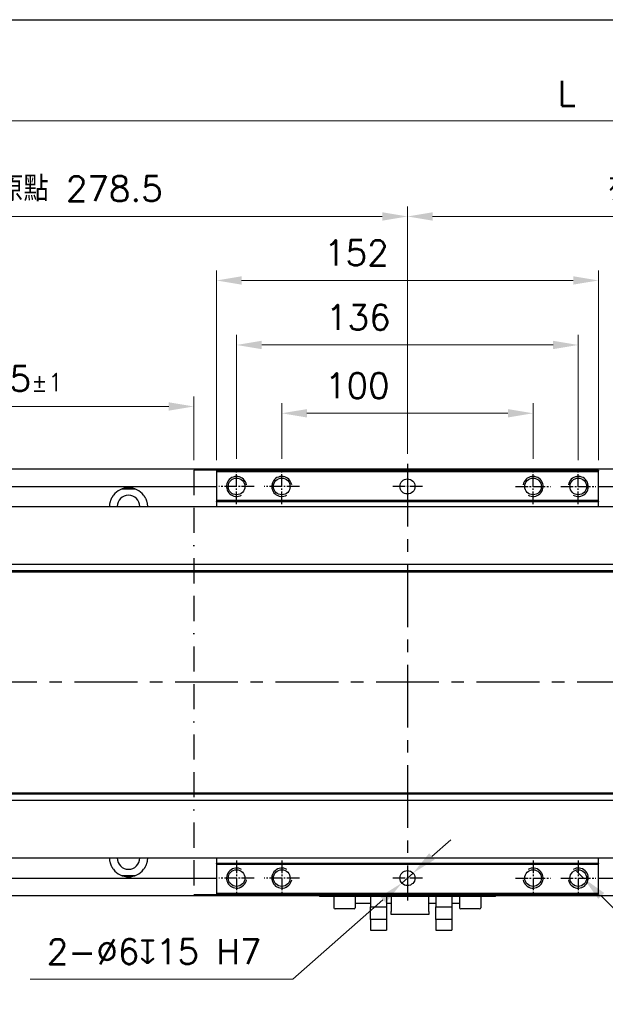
# Model space of a CAD drawing. Header units: millimetres. Extents: x 2163 to 8256, y 0 to 2680.
# Tile 45 of 47: x 7229 to 7462, y 2288 to 2680. Entities that reach past the tile are written whole.
import ezdxf

# ---------------------------------------------------------------- set-up
doc = ezdxf.new("R2010")
doc.units = ezdxf.units.MM
for name, pattern in [('BORDERX2', [3.5, 1, -0.5, 1, -0.5, 0, -0.5]), ('CENTERX2', [4, 2.5, -0.5, 0.5, -0.5]), ('GEN7A', [6.875, 5, -0.625, 0.625, -0.625])]:
    doc.linetypes.add(name, pattern=pattern)
for name, color, linetype, lineweight in [('4', 4, 'Continuous', 25), ('AM_0', 7, 'Continuous', 50), ('可見 (ISO)', 7, 'Continuous', 25)]:
    doc.layers.add(name, color=color, linetype=linetype, lineweight=lineweight)
doc.layers.add('7A', color=4, linetype='GEN7A')
doc.styles.add('尺寸標註', font='romans.shx', dxfattribs={"bigfont": 'CHINESET.SHX'})
doc.dimstyles.new('CNS4~1$0', dxfattribs={"dimtxt": 10, "dimasz": 10, "dimexe": 4, "dimexo": 4, "dimgap": 6, "dimtad": 1, "dimtoh": 1, "dimdsep": 46, "dimtxsty": '尺寸標註', "dimcen": 0, "dimclrd": 2, "dimclre": 2, "dimclrt": 3, "dimadec": 0, "dimazin": 2, "dimtp": 0.1, "dimtm": 0.1, "dimtfac": 0.71, "dimtmove": 0, "dimatfit": 0, "dimfxl": 4, "dimlwd": 13, "dimlwe": 13, "dimarcsym": 0})
doc.dimstyles.new('CNS4~1$3', dxfattribs={"dimtxt": 10, "dimasz": 10, "dimexe": 4, "dimexo": 4, "dimgap": 6, "dimtad": 1, "dimtoh": 1, "dimdsep": 46, "dimtxsty": '尺寸標註', "dimcen": 0, "dimclrd": 2, "dimclre": 2, "dimclrt": 3, "dimadec": 0, "dimazin": 2, "dimtp": 0.1, "dimtm": 0.1, "dimtfac": 0.71, "dimtmove": 0, "dimatfit": 0, "dimfxl": 4, "dimlwd": 13, "dimlwe": 13, "dimarcsym": 0})
doc.dimstyles.new('CNS4~1$4', dxfattribs={"dimtxt": 10, "dimasz": 10, "dimexe": 4, "dimexo": 4, "dimgap": 6, "dimtad": 1, "dimtoh": 1, "dimdsep": 46, "dimtxsty": '尺寸標註', "dimcen": 0, "dimclrd": 2, "dimclre": 2, "dimclrt": 3, "dimadec": 0, "dimazin": 2, "dimtp": 0.1, "dimtm": 0.1, "dimtfac": 0.71, "dimtmove": 0, "dimatfit": 0, "dimfxl": 4, "dimlwd": 13, "dimlwe": 13, "dimarcsym": 0})

# ---------------------------------------------------------------- blocks, each defined once
blk = doc.blocks.new('*D235')
at = {"color": 2, "lineweight": 13, "transparency": 16777216}
for p, q in [((7333.06, 2505.23), (7333.06, 2527.38)), ((7433.06, 2505.23), (7433.06, 2527.38)), ((7343.06, 2523.38), (7423.06, 2523.38))]:
    blk.add_line(p, q, dxfattribs=at)
at = {"color": 2, "transparency": 16777216}
for points in [[(7343.06, 2525.04), (7343.06, 2521.71), (7333.06, 2523.38)], [(7423.06, 2525.04), (7423.06, 2521.71), (7433.06, 2523.38)]]:
    blk.add_solid(points, dxfattribs=at)
at = {"layer": 'Defpoints', "color": 0, "transparency": 16777216}
for p in [(7433.06, 2523.38), (7333.06, 2501.23), (7433.06, 2501.23)]:
    blk.add_point(p, dxfattribs=at)
at = {"color": 3, "transparency": 16777216, "insert": (7363.12, 2534.38), "char_height": 10, "attachment_point": 5, "style": '尺寸標註'}
blk.add_mtext('100', dxfattribs=at)
blk = doc.blocks.new('*D236')
at = {"color": 2, "lineweight": 13, "transparency": 16777216}
for p, q in [((7315.06, 2505.23), (7315.06, 2554.59)), ((7451.06, 2504.73), (7451.06, 2554.59)), ((7325.06, 2550.59), (7441.06, 2550.59))]:
    blk.add_line(p, q, dxfattribs=at)
at = {"color": 2, "transparency": 16777216}
for points in [[(7325.06, 2552.25), (7325.06, 2548.92), (7315.06, 2550.59)], [(7441.06, 2552.25), (7441.06, 2548.92), (7451.06, 2550.59)]]:
    blk.add_solid(points, dxfattribs=at)
at = {"layer": 'Defpoints', "color": 0, "transparency": 16777216}
for p in [(7451.06, 2550.59), (7315.06, 2501.23), (7451.06, 2500.73)]:
    blk.add_point(p, dxfattribs=at)
at = {"color": 3, "transparency": 16777216, "insert": (7363.5, 2561.59), "char_height": 10, "attachment_point": 5, "style": '尺寸標註'}
blk.add_mtext('136', dxfattribs=at)
blk = doc.blocks.new('*D237')
at = {"color": 2, "lineweight": 13, "transparency": 16777216}
for p, q in [((7307.06, 2504.73), (7307.06, 2580.28)), ((7459.06, 2504.73), (7459.06, 2580.28)), ((7317.06, 2576.28), (7449.06, 2576.28))]:
    blk.add_line(p, q, dxfattribs=at)
at = {"color": 2, "transparency": 16777216}
for points in [[(7317.06, 2577.95), (7317.06, 2574.62), (7307.06, 2576.28)], [(7449.06, 2577.95), (7449.06, 2574.62), (7459.06, 2576.28)]]:
    blk.add_solid(points, dxfattribs=at)
at = {"layer": 'Defpoints', "color": 0, "transparency": 16777216}
for p in [(7459.06, 2576.28), (7307.06, 2500.73), (7459.06, 2500.73)]:
    blk.add_point(p, dxfattribs=at)
at = {"color": 3, "transparency": 16777216, "insert": (7362.74, 2587.28), "char_height": 10, "attachment_point": 5, "style": '尺寸標註'}
blk.add_mtext('152', dxfattribs=at)
blk = doc.blocks.new('*D238')
at = {"color": 2, "lineweight": 13, "transparency": 16777216}
for p, q in [((7304.06, 2494.23), (7033.73, 2494.23)), ((7037.73, 2484.23), (7037.73, 2348.23)), ((7304.06, 2338.23), (7033.73, 2338.23))]:
    blk.add_line(p, q, dxfattribs=at)
at = {"color": 2, "transparency": 16777216}
for points in [[(7036.07, 2484.23), (7039.4, 2484.23), (7037.73, 2494.23)], [(7036.07, 2348.23), (7039.4, 2348.23), (7037.73, 2338.23)]]:
    blk.add_solid(points, dxfattribs=at)
at = {"layer": 'Defpoints', "color": 0, "transparency": 16777216}
for p in [(7308.06, 2494.23), (7037.73, 2338.23), (7308.06, 2338.23)]:
    blk.add_point(p, dxfattribs=at)
at = {"color": 3, "transparency": 16777216, "insert": (7026.73, 2418.26), "char_height": 10, "attachment_point": 5, "rotation": 90, "style": '尺寸標註'}
blk.add_mtext('156', dxfattribs=at)
blk = doc.blocks.new('*D240')
at = {"color": 2, "lineweight": 13, "transparency": 16777216}
for p, q in [((7450.33, 2341), (7453.15, 2338.17)), ((7460.22, 2331.1), (7484.23, 2307.07)), ((7484.23, 2307.07), (7561.19, 2307.07))]:
    blk.add_line(p, q, dxfattribs=at)
at = {"color": 2, "transparency": 16777216}
blk.add_solid([(7461.4, 2332.27), (7459.04, 2329.92), (7453.15, 2338.17)], dxfattribs=at)
at = {"layer": 'Defpoints', "color": 0, "transparency": 16777216}
for p in [(7450.33, 2341), (7453.15, 2338.17)]:
    blk.add_point(p, dxfattribs=at)
at = {"color": 3, "transparency": 16777216, "insert": (7525.71, 2318.07), "char_height": 10, "attachment_point": 5, "style": '尺寸標註'}
blk.add_mtext('8-M8{\\Famgdt;x}20', dxfattribs=at)
blk = doc.blocks.new('*D241')
at = {"color": 2, "lineweight": 13, "transparency": 16777216}
for p, q in [((7392.8, 2346.84), (7400.29, 2353.46)), ((7385.31, 2340.21), (7380.82, 2336.24)), ((7373.33, 2329.61), (7337.51, 2297.94)), ((7337.51, 2297.94), (7232.94, 2297.94))]:
    blk.add_line(p, q, dxfattribs=at)
at = {"color": 2, "transparency": 16777216}
for points in [[(7391.7, 2348.09), (7393.91, 2345.59), (7385.31, 2340.21)], [(7372.22, 2330.86), (7374.43, 2328.37), (7380.82, 2336.24)]]:
    blk.add_solid(points, dxfattribs=at)
at = {"layer": 'Defpoints', "color": 0, "transparency": 16777216}
for p in [(7385.31, 2340.21), (7380.82, 2336.24)]:
    blk.add_point(p, dxfattribs=at)
at = {"color": 3, "transparency": 16777216, "insert": (7282.22, 2308.94), "char_height": 10, "attachment_point": 5, "style": '尺寸標註'}
blk.add_mtext('2-∅6{\\Famgdt;x}15{}{\\C2; H7}', dxfattribs=at)
blk = doc.blocks.new('*D262')
at = {"color": 2, "lineweight": 13, "transparency": 16777216}
for p, q in [((7104.56, 2420.23), (7104.56, 2530.09)), ((7298.06, 2504.73), (7298.06, 2530.09)), ((7114.56, 2526.09), (7288.06, 2526.09))]:
    blk.add_line(p, q, dxfattribs=at)
at = {"color": 2, "transparency": 16777216}
for points in [[(7114.56, 2527.75), (7114.56, 2524.42), (7104.56, 2526.09)], [(7288.06, 2527.75), (7288.06, 2524.42), (7298.06, 2526.09)]]:
    blk.add_solid(points, dxfattribs=at)
at = {"layer": 'Defpoints', "color": 0, "transparency": 16777216}
for p in [(7298.06, 2526.09), (7298.06, 2500.73), (7104.56, 2416.23)]:
    blk.add_point(p, dxfattribs=at)
at = {"color": 3, "transparency": 16777216, "insert": (7186.94, 2537.09), "char_height": 10, "attachment_point": 5, "style": '尺寸標註'}
blk.add_mtext('滑台機械極限 193.5{}{\\H0.71x;\\C3;%%p1}', dxfattribs=at)
blk = doc.blocks.new('*D263')
at = {"layer": 'AM_0', "color": 2, "lineweight": 13, "transparency": 16777216}
for p, q in [((7104.56, 2420.23), (7104.56, 2605.78)), ((7383.06, 2507.23), (7383.06, 2605.78)), ((7114.56, 2601.78), (7373.06, 2601.78))]:
    blk.add_line(p, q, dxfattribs=at)
at = {"layer": 'AM_0', "color": 2, "transparency": 16777216}
for points in [[(7114.56, 2603.44), (7114.56, 2600.11), (7104.56, 2601.78)], [(7373.06, 2603.44), (7373.06, 2600.11), (7383.06, 2601.78)]]:
    blk.add_solid(points, dxfattribs=at)
at = {"layer": 'Defpoints', "color": 0, "transparency": 16777216}
for p in [(7383.06, 2601.78), (7383.06, 2503.23), (7104.56, 2416.23)]:
    blk.add_point(p, dxfattribs=at)
at = {"layer": 'AM_0', "color": 3, "transparency": 16777216, "insert": (7242.97, 2612.78), "char_height": 10, "attachment_point": 5, "style": '尺寸標註'}
blk.add_mtext('滑台原點 278.5', dxfattribs=at)
blk = doc.blocks.new('*D264')
at = {"layer": 'AM_0', "color": 2, "lineweight": 13, "transparency": 16777216}
for p, q in [((7383.06, 2507.23), (7383.06, 2605.78)), ((7583.06, 2507.23), (7583.06, 2605.78)), ((7393.06, 2601.78), (7573.06, 2601.78))]:
    blk.add_line(p, q, dxfattribs=at)
at = {"layer": 'AM_0', "color": 2, "transparency": 16777216}
for points in [[(7393.06, 2603.44), (7393.06, 2600.11), (7383.06, 2601.78)], [(7573.06, 2603.44), (7573.06, 2600.11), (7583.06, 2601.78)]]:
    blk.add_solid(points, dxfattribs=at)
at = {"layer": 'Defpoints', "color": 0, "transparency": 16777216}
for p in [(7583.06, 2601.78), (7383.06, 2503.23), (7583.06, 2503.23)]:
    blk.add_point(p, dxfattribs=at)
at = {"layer": 'AM_0', "color": 3, "transparency": 16777216, "insert": (7483.06, 2612.88), "char_height": 10, "attachment_point": 5, "style": '尺寸標註'}
blk.add_mtext('有效行程\\P', dxfattribs=at)
blk = doc.blocks.new('*D267')
at = {"layer": 'AM_0', "color": 2, "lineweight": 13, "transparency": 16777216}
for p, q in [((7104.56, 2420.23), (7104.56, 2643.85)), ((7715.56, 2420.23), (7715.56, 2643.85)), ((7705.56, 2639.85), (7114.56, 2639.85))]:
    blk.add_line(p, q, dxfattribs=at)
at = {"layer": 'AM_0', "color": 2, "transparency": 16777216}
for points in [[(7114.56, 2641.51), (7114.56, 2638.18), (7104.56, 2639.85)], [(7705.56, 2641.51), (7705.56, 2638.18), (7715.56, 2639.85)]]:
    blk.add_solid(points, dxfattribs=at)
at = {"layer": 'Defpoints', "color": 0, "transparency": 16777216}
for p in [(7104.56, 2639.85), (7104.56, 2416.23), (7715.56, 2416.23)]:
    blk.add_point(p, dxfattribs=at)
at = {"layer": 'AM_0', "color": 3, "transparency": 16777216, "insert": (7446.48, 2650.85), "char_height": 10, "attachment_point": 5, "style": '尺寸標註'}
blk.add_mtext('L', dxfattribs=at)

msp = doc.modelspace()

# ---------------------------------------------------------------- linework, layer by layer
at = {"color": 4, "linetype": 'CENTERX2', "ltscale": 10}
for p, q in [((7383.064, 2503.226), (7383.064, 2329.226)), ((7715.564, 2416.226), (7104.564, 2416.226))]:
    msp.add_line(p, q, dxfattribs=at)
for p, q in [((7129.064, 2463.226), (7691.064, 2463.226)), ((7129.064, 2460.726), (7691.064, 2460.726)), ((7129.064, 2460.226), (7691.064, 2460.226)), ((7129.064, 2372.226), (7691.064, 2372.226)), ((7129.064, 2371.726), (7691.064, 2371.726)), ((7129.064, 2369.226), (7691.064, 2369.226))]:
    msp.add_line(p, q)
at = {"color": 5}
msp.add_lwpolyline([(6424.156, 2680.163), (8256.421, 2680.163), (8256.421, 0), (6424.156, 0)], close=True, dxfattribs=at)
at = {"color": 3, "linetype": 'BORDERX2', "ltscale": 10}
msp.add_lwpolyline([(7307.064, 2500.726), (7298.064, 2500.726), (7298.064, 2331.726), (7307.064, 2331.726)], dxfattribs=at)
for centre in [(7315.064, 2494.226), (7333.064, 2494.226), (7433.064, 2494.226), (7451.064, 2494.226), (7315.064, 2338.226), (7333.064, 2338.226), (7433.064, 2338.226), (7451.064, 2338.226)]:
    msp.add_circle(centre, 3.324)
at = {"layer": '4'}
for centre, start, end in [((7315.064, 2494.226), 10, 300), ((7333.064, 2494.226), 10, 300), ((7433.064, 2494.226), 240, 170), ((7451.064, 2494.226), 240, 170), ((7315.064, 2338.226), 60, 350), ((7333.064, 2338.226), 60, 350), ((7433.064, 2338.226), 190, 120), ((7451.064, 2338.226), 190, 120)]:
    msp.add_arc(centre, 4, start, end, dxfattribs=at)
at = {"layer": '7A'}
for p, q in [((7315.064, 2487.226), (7315.064, 2501.226)), ((7333.064, 2487.226), (7333.064, 2501.226)), ((7433.064, 2487.226), (7433.064, 2501.226)), ((7451.064, 2487.226), (7451.064, 2501.226)), ((7322.064, 2494.226), (7308.064, 2494.226)), ((7340.064, 2494.226), (7326.064, 2494.226)), ((7389.064, 2494.226), (7377.064, 2494.226)), ((7426.064, 2494.226), (7440.064, 2494.226)), ((7444.064, 2494.226), (7458.064, 2494.226)), ((7315.064, 2345.226), (7315.064, 2331.226)), ((7333.064, 2345.226), (7333.064, 2331.226)), ((7433.064, 2345.226), (7433.064, 2331.226)), ((7451.064, 2345.226), (7451.064, 2331.226)), ((7322.064, 2338.226), (7308.064, 2338.226)), ((7340.064, 2338.226), (7326.064, 2338.226)), ((7389.064, 2338.226), (7377.064, 2338.226)), ((7426.064, 2338.226), (7440.064, 2338.226)), ((7444.064, 2338.226), (7458.064, 2338.226))]:
    msp.add_line(p, q, dxfattribs=at)
at = {"layer": '可見 (ISO)'}
for p, q in [((7135.064, 2501.226), (7685.064, 2501.226)), ((7307.064, 2500.726), (7459.064, 2500.726)), ((7307.064, 2500.579), (7307.064, 2500.726)), ((7307.064, 2500.579), (7307.064, 2500.226)), ((7307.064, 2500.226), (7459.064, 2500.226)), ((7307.064, 2500.226), (7307.064, 2488.726)), ((7459.064, 2500.726), (7459.064, 2500.579)), ((7459.064, 2500.226), (7459.064, 2500.579)), ((7459.064, 2488.726), (7459.064, 2500.226)), ((7135.064, 2494.226), (7307.064, 2494.226)), ((7269.465, 2493.261), (7274.664, 2493.261)), ((7459.064, 2494.226), (7685.064, 2494.226)), ((7307.064, 2488.726), (7459.064, 2488.726)), ((7307.064, 2488.726), (7307.064, 2488.372)), ((7307.064, 2488.226), (7307.064, 2488.372)), ((7307.064, 2488.226), (7307.064, 2486.726)), ((7307.064, 2488.226), (7459.064, 2488.226)), ((7307.064, 2486.726), (7307.064, 2486.226)), ((7459.064, 2488.372), (7459.064, 2488.726)), ((7459.064, 2488.372), (7459.064, 2488.226)), ((7459.064, 2486.726), (7459.064, 2488.226)), ((7459.064, 2486.226), (7459.064, 2486.726)), ((7129.064, 2486.226), (7691.064, 2486.226)), ((7129.064, 2346.226), (7691.064, 2346.226)), ((7307.064, 2346.226), (7307.064, 2345.726)), ((7307.064, 2345.726), (7307.064, 2344.226)), ((7459.064, 2345.726), (7459.064, 2346.226)), ((7459.064, 2344.226), (7459.064, 2345.726)), ((7307.064, 2344.226), (7459.064, 2344.226)), ((7307.064, 2344.079), (7307.064, 2344.226)), ((7307.064, 2344.079), (7307.064, 2343.726)), ((7307.064, 2343.726), (7459.064, 2343.726)), ((7307.064, 2343.726), (7307.064, 2332.226)), ((7459.064, 2344.226), (7459.064, 2344.079)), ((7459.064, 2343.726), (7459.064, 2344.079)), ((7459.064, 2332.226), (7459.064, 2343.726)), ((7135.064, 2338.226), (7307.064, 2338.226)), ((7269.465, 2339.191), (7274.664, 2339.191)), ((7459.064, 2338.226), (7685.064, 2338.226)), ((7135.064, 2331.226), (7587.394, 2331.226)), ((7307.064, 2332.226), (7459.064, 2332.226)), ((7307.064, 2332.226), (7307.064, 2331.872)), ((7307.064, 2331.726), (7307.064, 2331.872)), ((7307.064, 2331.726), (7459.064, 2331.726)), ((7348.064, 2331.726), (7348.064, 2330.926)), ((7348.564, 2330.926), (7348.064, 2330.926)), ((7417.564, 2330.926), (7348.564, 2330.926)), ((7353.814, 2330.926), (7353.814, 2326.426)), ((7362.314, 2330.926), (7362.314, 2326.426)), ((7368.394, 2330.926), (7368.394, 2326.726)), ((7374.744, 2330.926), (7374.744, 2326.726)), ((7376.564, 2330.926), (7376.564, 2330.526)), ((7376.564, 2330.526), (7376.564, 2324.926)), ((7391.564, 2330.526), (7391.564, 2330.926)), ((7391.564, 2324.926), (7391.564, 2330.526)), ((7394.394, 2330.926), (7394.394, 2326.726)), ((7400.744, 2330.926), (7400.744, 2326.726)), ((7403.814, 2330.926), (7403.814, 2326.426)), ((7412.314, 2330.926), (7412.314, 2326.426)), ((7418.064, 2330.926), (7417.564, 2330.926)), ((7418.064, 2330.926), (7418.064, 2331.726)), ((7459.064, 2331.872), (7459.064, 2332.226)), ((7459.064, 2331.872), (7459.064, 2331.726)), ((7361.814, 2325.926), (7354.314, 2325.926)), ((7362.314, 2328.226), (7368.394, 2328.226)), ((7368.394, 2321.726), (7368.394, 2326.726)), ((7368.394, 2326.726), (7374.744, 2326.726)), ((7374.744, 2328.226), (7376.564, 2328.226)), ((7374.744, 2326.726), (7374.744, 2321.726)), ((7391.564, 2328.226), (7394.394, 2328.226)), ((7394.394, 2321.726), (7394.394, 2326.726)), ((7394.394, 2326.726), (7400.744, 2326.726)), ((7400.744, 2328.226), (7403.814, 2328.226)), ((7400.744, 2326.726), (7400.744, 2321.726)), ((7411.814, 2325.926), (7404.314, 2325.926)), ((7376.564, 2323.726), (7376.564, 2324.926)), ((7391.564, 2323.726), (7376.564, 2323.726)), ((7391.564, 2324.926), (7391.564, 2323.726)), ((7374.744, 2321.726), (7368.394, 2321.726)), ((7368.394, 2321.726), (7368.394, 2317.526)), ((7374.744, 2321.726), (7374.744, 2317.526)), ((7400.744, 2321.726), (7394.394, 2321.726)), ((7394.394, 2321.726), (7394.394, 2317.526)), ((7400.744, 2321.726), (7400.744, 2317.526)), ((7368.394, 2317.526), (7374.744, 2317.526)), ((7394.394, 2317.526), (7400.744, 2317.526))]:
    msp.add_line(p, q, dxfattribs=at)
at = {"layer": '可見 (ISO)', "flags": 128}
for points in [[(7264.566, 2486.225), (7264.571, 2486.478), (7264.583, 2486.729), (7264.603, 2486.978), (7264.632, 2487.223), (7264.668, 2487.465), (7264.711, 2487.702), (7264.762, 2487.933), (7264.819, 2488.159), (7264.881, 2488.377), (7264.948, 2488.589), (7265.018, 2488.792), (7265.092, 2488.988), (7265.169, 2489.175), (7265.247, 2489.352), (7265.327, 2489.521), (7265.41, 2489.684), (7265.494, 2489.841), (7265.58, 2489.992), (7265.666, 2490.137), (7265.752, 2490.274), (7265.837, 2490.403), (7265.92, 2490.525), (7266, 2490.638), (7266.076, 2490.741)], [(7278.053, 2490.741), (7278.129, 2490.638), (7278.209, 2490.525), (7278.292, 2490.403), (7278.377, 2490.274), (7278.463, 2490.137), (7278.549, 2489.992), (7278.635, 2489.841), (7278.719, 2489.684), (7278.802, 2489.521), (7278.882, 2489.352), (7278.96, 2489.175), (7279.037, 2488.988), (7279.111, 2488.792), (7279.181, 2488.589), (7279.248, 2488.377), (7279.31, 2488.159), (7279.367, 2487.933), (7279.418, 2487.702), (7279.461, 2487.465), (7279.497, 2487.223), (7279.526, 2486.978), (7279.546, 2486.729), (7279.558, 2486.478), (7279.563, 2486.225)], [(7266.076, 2341.71), (7266, 2341.814), (7265.92, 2341.926), (7265.837, 2342.048), (7265.752, 2342.177), (7265.666, 2342.315), (7265.58, 2342.459), (7265.494, 2342.61), (7265.41, 2342.768), (7265.327, 2342.93), (7265.247, 2343.099), (7265.169, 2343.276), (7265.092, 2343.463), (7265.018, 2343.659), (7264.948, 2343.863), (7264.881, 2344.074), (7264.819, 2344.293), (7264.762, 2344.518), (7264.711, 2344.749), (7264.668, 2344.986), (7264.632, 2345.228), (7264.603, 2345.474), (7264.583, 2345.722), (7264.571, 2345.974), (7264.566, 2346.226)], [(7279.563, 2346.226), (7279.558, 2345.974), (7279.546, 2345.722), (7279.526, 2345.474), (7279.497, 2345.228), (7279.461, 2344.986), (7279.418, 2344.749), (7279.367, 2344.518), (7279.31, 2344.293), (7279.248, 2344.074), (7279.181, 2343.863), (7279.111, 2343.659), (7279.037, 2343.463), (7278.96, 2343.276), (7278.882, 2343.099), (7278.802, 2342.93), (7278.719, 2342.768), (7278.635, 2342.61), (7278.549, 2342.459), (7278.463, 2342.315), (7278.377, 2342.177), (7278.292, 2342.048), (7278.209, 2341.926), (7278.129, 2341.814), (7278.053, 2341.71)]]:
    msp.add_lwpolyline(points, dxfattribs=at)
at = {"layer": '可見 (ISO)'}
for centre in [(7383.064, 2494.226), (7383.064, 2338.226)]:
    msp.add_circle(centre, 3, dxfattribs=at)
for centre, radius, start, end in [((7272.064, 2486.226), 7.5, 37.01786, 142.98214), ((7272.064, 2486.226), 4.5, 0, 180), ((7272.064, 2346.226), 4.5, 180, 0), ((7272.064, 2346.226), 7.5, 217.01786, 322.98214), ((7354.314, 2326.426), 0.5, 180, 270), ((7361.814, 2326.426), 0.5, 270, 0), ((7404.314, 2326.426), 0.5, 180, 270), ((7411.814, 2326.426), 0.5, 270, 0)]:
    msp.add_arc(centre, radius, start, end, dxfattribs=at)

# ---------------------------------------------------------------- dimensions: what is measured, and where the dimension line sits
for base, p1, p2, picture, middle in [((7459.064, 2576.283), (7307.064, 2500.726), (7459.064, 2500.726), '*D237', (7362.74, 2576.283)), ((7451.064, 2550.586), (7315.064, 2501.226), (7451.064, 2500.726), '*D236', (7363.496, 2550.586)), ((7433.064, 2523.377), (7333.064, 2501.226), (7433.064, 2501.226), '*D235', (7363.118, 2523.377))]:
    dim = msp.add_linear_dim(base=base, p1=p1, p2=p2, dimstyle='CNS4~1$0')
    dim.commit()
    dim.dimension.update_dxf_attribs({"geometry": picture, "text_midpoint": middle, "dimtype": 160})
dim = msp.add_linear_dim(base=(7298.064, 2526.085), p1=(7104.564, 2416.226), p2=(7298.064, 2500.726), text='滑台機械極限 <>{}{\\H0.71x;\\C3;%%p1}', dimstyle='CNS4~1$0', override={"dimtp": 1, "dimtm": 1})
dim.commit()
dim.dimension.update_dxf_attribs({"geometry": '*D262', "text_midpoint": (7186.943, 2526.085), "dimtype": 160})
dim = msp.add_linear_dim(base=(7037.734, 2338.226), p1=(7308.064, 2494.226), p2=(7308.064, 2338.226), angle=90, dimstyle='CNS4~1$0')
dim.commit()
dim.dimension.update_dxf_attribs({"geometry": '*D238', "text_midpoint": (7037.734, 2418.262), "dimtype": 160})
dim = msp.add_diameter_dim_2p(p1=(7385.312, 2340.213), p2=(7380.817, 2336.238), text='2-<>{\\Famgdt;x}15{}{\\C2; H7}', dimstyle='CNS4~1$3')
dim.commit()
dim.dimension.update_dxf_attribs({"geometry": '*D241', "text_midpoint": (7282.223, 2297.944), "dimtype": 163})
dim = msp.add_radius_dim(center=(7450.326, 2340.999), mpoint=(7453.153, 2338.17), text='8-M8{\\Famgdt;x}20', dimstyle='CNS4~1$4')
dim.commit()
dim.dimension.update_dxf_attribs({"geometry": '*D240', "text_midpoint": (7525.711, 2307.069), "dimtype": 164})
at = {"layer": 'AM_0'}
for base, p1, p2, text, picture, middle in [((7104.564, 2639.847), (7715.564, 2416.226), (7104.564, 2416.226), 'L', '*D267', (7446.477, 2639.847)), ((7383.064, 2601.778), (7104.564, 2416.226), (7383.064, 2503.226), '滑台原點 <>', '*D263', (7242.971, 2601.778))]:
    dim = msp.add_linear_dim(base=base, p1=p1, p2=p2, text=text, dimstyle='CNS4~1$0', dxfattribs=at)
    dim.commit()
    dim.dimension.update_dxf_attribs({"geometry": picture, "text_midpoint": middle, "dimtype": 160})
dim = msp.add_linear_dim(base=(7583.064, 2601.778), p1=(7383.064, 2503.226), p2=(7583.064, 2503.226), text='有效行程\\P', dimstyle='CNS4~1$0', override={"dimtmove": 1}, dxfattribs=at)
dim.commit()
dim.dimension.update_dxf_attribs({"geometry": '*D264', "text_midpoint": (7483.064, 2612.88)})

doc.saveas('drawing.dxf')
